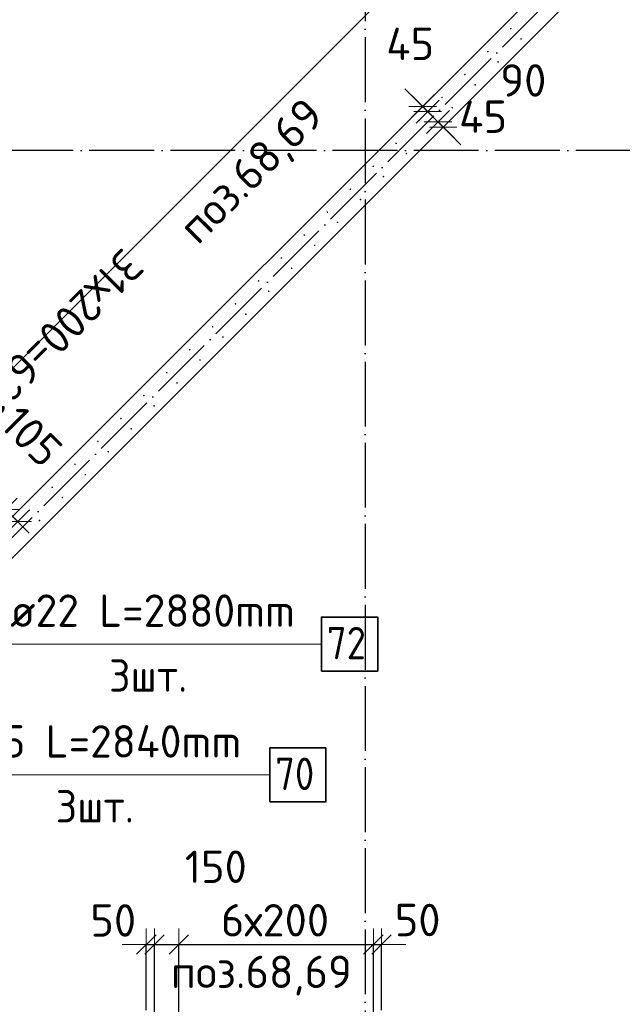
# Model space of a CAD drawing. Header units: millimetres. Extents: x 76517 to 124426, y -73423 to -21861.
# Tile 47 of 114: x 96319 to 100035, y -61365 to -55293. Entities that reach past the tile are written whole.
import ezdxf

# ---------------------------------------------------------------- set-up
doc = ezdxf.new("R2010")
doc.units = ezdxf.units.MM
doc.header["$PDMODE"] = 65
doc.linetypes.add('______11', pattern=[500, 400, -50, 0, -50])
doc.linetypes.add('______5', pattern=[1100, 800, -100, 100, -100])
for name, color, linetype, lineweight in [('Standard', 7, 'Continuous', 25), ('Арм.стержн. Выпуски', 180, 'Continuous', 35), ('Размерная линия_ общее_1', 7, 'Continuous', 13), ('Стена_ общее', 7, 'Continuous', 35)]:
    doc.layers.add(name, color=color, linetype=linetype, lineweight=lineweight)
doc.layers.add('Осевая линия_ общее', color=7, linetype='______5', lineweight=13, true_color=0xa0a0a0)
doc.styles.add('ISOCPEUR', font='ISOCPEUR')
doc.dimstyles.new('DIMSTYLE_10', dxfattribs={"dimtxt": 200, "dimasz": 200, "dimexe": 0, "dimexo": 0, "dimgap": 100, "dimtad": 2, "dimdec": 0, "dimrnd": 5, "dimzin": 12, "dimdsep": 46, "dimtxsty": 'ISOCPEUR', "dimblk1": 'ALL_ML_STRICH', "dimblk2": 'ALL_ML_STRICH', "dimsah": 1, "dimcen": 0, "dimclrd": 7, "dimclre": 256, "dimclrt": 7, "dimadec": 0, "dimazin": 0, "dimtfac": 1, "dimtdec": 0, "dimtix": 1, "dimtmove": 2, "dimatfit": 3, "dimfxl": 0, "dimtvp": 1.2, "dimtzin": 0, "dimlwd": 0, "dimlwe": -3, "dimarcsym": 0})
doc.dimstyles.new('DIMSTYLE_13', dxfattribs={"dimtxt": 200, "dimasz": 200, "dimexe": 0, "dimexo": 0.001, "dimgap": 100, "dimtad": 2, "dimdec": 0, "dimrnd": 5, "dimzin": 12, "dimdsep": 46, "dimtxsty": 'ISOCPEUR', "dimblk1": 'ALL_ML_STRICH', "dimblk2": 'ALL_ML_STRICH', "dimsah": 1, "dimcen": 0, "dimse1": 1, "dimse2": 1, "dimclrd": 7, "dimclre": 256, "dimclrt": 7, "dimadec": 0, "dimazin": 0, "dimtfac": 1, "dimtdec": 0, "dimtix": 1, "dimtmove": 2, "dimatfit": 3, "dimfxl": 0, "dimtvp": 1.2, "dimtzin": 0, "dimlwd": 0, "dimlwe": -3, "dimarcsym": 0})
doc.dimstyles.new('DIMSTYLE_16', dxfattribs={"dimtxt": 200, "dimasz": 200, "dimexe": 0, "dimexo": 0, "dimgap": 100, "dimtad": 2, "dimdec": 0, "dimrnd": 5, "dimzin": 12, "dimdsep": 46, "dimtxsty": 'ISOCPEUR', "dimblk1": 'ALL_ML_STRICH', "dimblk2": 'ALL_ML_STRICH', "dimsah": 1, "dimcen": 0, "dimclrd": 7, "dimclre": 256, "dimclrt": 7, "dimadec": 0, "dimazin": 0, "dimtfac": 1, "dimtdec": 0, "dimtix": 1, "dimtmove": 2, "dimatfit": 3, "dimfxl": 0, "dimtzin": 0, "dimlwd": 0, "dimlwe": -3, "dimarcsym": 0})
doc.dimstyles.new('DIMSTYLE_21', dxfattribs={"dimtxt": 200, "dimasz": 200, "dimexe": 0, "dimexo": 0, "dimgap": 100, "dimtad": 2, "dimdec": 0, "dimrnd": 5, "dimzin": 12, "dimdsep": 46, "dimtxsty": 'ISOCPEUR', "dimblk1": 'ALL_ML_STRICH', "dimblk2": 'ALL_ML_STRICH', "dimsah": 1, "dimcen": 0, "dimsd1": 1, "dimsd2": 1, "dimclrd": 7, "dimclre": 256, "dimclrt": 7, "dimadec": 0, "dimazin": 0, "dimtfac": 1, "dimtdec": 0, "dimtix": 1, "dimtmove": 2, "dimatfit": 3, "dimfxl": 0, "dimtvp": 1.2, "dimtzin": 0, "dimlwd": 0, "dimlwe": -3, "dimarcsym": 0})

# ---------------------------------------------------------------- blocks, each defined once
blk = doc.blocks.new('ALL_ML_STRICH')
at = {"color": 0, "linetype": 'ByBlock', "lineweight": -2}
for p, q in [((0, -0.5), (0, 0.5)), ((-1, 0), (0.5, 0)), ((-0.3, -0.3), (0.3, 0.3))]:
    blk.add_line(p, q, dxfattribs=at)
blk = doc.blocks.new('*D50')
at = {"layer": 'DEFPOINTS', "color": 7, "linetype": 'Continuous', "lineweight": 13, "transparency": 33554687}
for p in [(96232.6, -58313.7), (96359.9, -58335.6), (95702, -58844.3)]:
    blk.add_point(p, dxfattribs=at)
at = {"layer": 'Размерная линия_ общее_1', "color": 7, "linetype": 'Continuous', "lineweight": -2, "transparency": 33554687}
blk.add_line((96232.6, -58313.7), (96307.2, -58388.3), dxfattribs=at)
at = {"layer": 'Размерная линия_ общее_1', "color": 7, "linetype": 'Continuous', "lineweight": 13, "transparency": 33554687, "xscale": 200, "yscale": 200, "zscale": 200}
for p, rotation in [((96232.6, -58313.7), 134.9999999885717), ((96307.2, -58388.3), 314.9999999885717)]:
    blk.add_blockref('ALL_ML_STRICH', p, dxfattribs=dict(at, rotation=rotation))
at = {"layer": 'Размерная линия_ общее_1', "color": 7, "linetype": 'Continuous', "lineweight": 13, "transparency": 33554687, "insert": (96393.2, -57862), "char_height": 200, "width": 600, "attachment_point": 5, "rotation": 315, "style": 'ISOCPEUR'}
blk.add_mtext('\\A1;{105}', dxfattribs=at)
blk = doc.blocks.new('СЛОЖНЫЙ_ОБЪЕКТ_0')
at = {"layer": 'Осевая линия_ общее', "color": 253, "linetype": '______11', "lineweight": -3, "true_color": 0xa0a0a0, "transparency": 33554687}
blk.add_line((95052.9, -59705.6), (103653.4, -51105.1), dxfattribs=at)
blk = doc.blocks.new('*D465')
at = {"layer": 'DEFPOINTS', "color": 7, "linetype": 'Continuous', "lineweight": 13, "transparency": 33554687}
for p in [(97100, -60996.6), (97100, -61500), (97150, -61545)]:
    blk.add_point(p, dxfattribs=at)
at = {"layer": 'Размерная линия_ общее_1', "color": 253, "linetype": 'Continuous', "lineweight": -2, "true_color": 0xa0a0a0, "transparency": 33554687}
for p, q in [((97100, -61400), (97100, -60996.6)), ((97150, -61445), (97150, -60996.6))]:
    blk.add_line(p, q, dxfattribs=at)
at = {"layer": 'Размерная линия_ общее_1', "color": 7, "linetype": 'Continuous', "lineweight": -2, "transparency": 33554687}
blk.add_line((97100, -60996.6), (97150, -60996.6), dxfattribs=at)
at = {"layer": 'Размерная линия_ общее_1', "color": 7, "linetype": 'Continuous', "lineweight": 13, "transparency": 33554687, "xscale": 200, "yscale": 200, "zscale": 200}
blk.add_blockref('ALL_ML_STRICH', (97150, -60996.6), dxfattribs=at)
at = {"layer": 'Размерная линия_ общее_1', "color": 7, "linetype": 'Continuous', "lineweight": 13, "transparency": 33554687, "xscale": 200, "yscale": 200, "zscale": 200, "rotation": 180}
blk.add_blockref('ALL_ML_STRICH', (97100, -60996.6), dxfattribs=at)
at = {"layer": 'Размерная линия_ общее_1', "color": 7, "linetype": 'Continuous', "lineweight": 13, "transparency": 33554687, "insert": (96895.8, -60847.5), "char_height": 200, "width": 400, "attachment_point": 5, "style": 'ISOCPEUR'}
blk.add_mtext('\\A1;{50}', dxfattribs=at)
blk = doc.blocks.new('*D466')
at = {"layer": 'DEFPOINTS', "color": 7, "linetype": 'Continuous', "lineweight": 13, "transparency": 33554687}
for p in [(97150, -60996.6), (97150, -61545), (97300, -61545)]:
    blk.add_point(p, dxfattribs=at)
at = {"layer": 'Размерная линия_ общее_1', "color": 253, "linetype": 'Continuous', "lineweight": -2, "true_color": 0xa0a0a0, "transparency": 33554687}
for p, q in [((97150, -61445), (97150, -60996.6)), ((97300, -61445), (97300, -60996.6))]:
    blk.add_line(p, q, dxfattribs=at)
at = {"layer": 'Размерная линия_ общее_1', "color": 7, "linetype": 'Continuous', "lineweight": -2, "transparency": 33554687}
blk.add_line((97150, -60996.6), (97300, -60996.6), dxfattribs=at)
at = {"layer": 'Размерная линия_ общее_1', "color": 7, "linetype": 'Continuous', "lineweight": 13, "transparency": 33554687, "xscale": 200, "yscale": 200, "zscale": 200, "rotation": 180}
blk.add_blockref('ALL_ML_STRICH', (97150, -60996.6), dxfattribs=at)
at = {"layer": 'Размерная линия_ общее_1', "color": 7, "linetype": 'Continuous', "lineweight": 13, "transparency": 33554687, "xscale": 200, "yscale": 200, "zscale": 200}
blk.add_blockref('ALL_ML_STRICH', (97300, -60996.6), dxfattribs=at)
at = {"layer": 'Размерная линия_ общее_1', "color": 7, "linetype": 'Continuous', "lineweight": 13, "transparency": 33554687, "insert": (97528.4, -60516.5), "char_height": 200, "width": 600, "attachment_point": 5, "style": 'ISOCPEUR'}
blk.add_mtext('\\A1;{150}', dxfattribs=at)
blk = doc.blocks.new('*D467')
at = {"layer": 'DEFPOINTS', "color": 7, "linetype": 'Continuous', "lineweight": 13, "transparency": 33554687}
for p in [(97300, -60996.6), (97300, -61545), (98500, -61545)]:
    blk.add_point(p, dxfattribs=at)
at = {"layer": 'Размерная линия_ общее_1', "color": 253, "linetype": 'Continuous', "lineweight": -2, "true_color": 0xa0a0a0, "transparency": 33554687}
for p, q in [((97300, -61445), (97300, -60996.6)), ((98500, -61445), (98500, -60996.6))]:
    blk.add_line(p, q, dxfattribs=at)
at = {"layer": 'Размерная линия_ общее_1', "color": 7, "linetype": 'Continuous', "lineweight": -2, "transparency": 33554687}
blk.add_line((97300, -60996.6), (98500, -60996.6), dxfattribs=at)
at = {"layer": 'Размерная линия_ общее_1', "color": 7, "linetype": 'Continuous', "lineweight": 13, "transparency": 33554687, "xscale": 200, "yscale": 200, "zscale": 200, "rotation": 180}
blk.add_blockref('ALL_ML_STRICH', (97300, -60996.6), dxfattribs=at)
at = {"layer": 'Размерная линия_ общее_1', "color": 7, "linetype": 'Continuous', "lineweight": 13, "transparency": 33554687, "xscale": 200, "yscale": 200, "zscale": 200}
blk.add_blockref('ALL_ML_STRICH', (98500, -60996.6), dxfattribs=at)
at = {"layer": 'Размерная линия_ общее_1', "color": 7, "linetype": 'Continuous', "lineweight": 13, "transparency": 33554687, "insert": (97560, -60746.6), "char_height": 200, "width": 10, "attachment_point": 1, "line_spacing_factor": 0.60241, "style": 'ISOCPEUR'}
blk.add_mtext('6х200', dxfattribs=at)
blk = doc.blocks.new('*D468')
at = {"layer": 'DEFPOINTS', "color": 7, "linetype": 'Continuous', "lineweight": 13, "transparency": 33554687}
for p in [(98500, -60996.6), (98550, -61500), (98500, -61545)]:
    blk.add_point(p, dxfattribs=at)
at = {"layer": 'Размерная линия_ общее_1', "color": 253, "linetype": 'Continuous', "lineweight": -2, "true_color": 0xa0a0a0, "transparency": 33554687}
for p, q in [((98500, -61445), (98500, -60996.6)), ((98550, -61400), (98550, -60996.6))]:
    blk.add_line(p, q, dxfattribs=at)
at = {"layer": 'Размерная линия_ общее_1', "color": 7, "linetype": 'Continuous', "lineweight": -2, "transparency": 33554687}
blk.add_line((98500, -60996.6), (98550, -60996.6), dxfattribs=at)
at = {"layer": 'Размерная линия_ общее_1', "color": 7, "linetype": 'Continuous', "lineweight": 13, "transparency": 33554687, "xscale": 200, "yscale": 200, "zscale": 200}
blk.add_blockref('ALL_ML_STRICH', (98550, -60996.6), dxfattribs=at)
at = {"layer": 'Размерная линия_ общее_1', "color": 7, "linetype": 'Continuous', "lineweight": 13, "transparency": 33554687, "xscale": 200, "yscale": 200, "zscale": 200, "rotation": 180}
blk.add_blockref('ALL_ML_STRICH', (98500, -60996.6), dxfattribs=at)
at = {"layer": 'Размерная линия_ общее_1', "color": 7, "linetype": 'Continuous', "lineweight": 13, "transparency": 33554687, "insert": (98772.9, -60844.8), "char_height": 200, "width": 400, "attachment_point": 5, "style": 'ISOCPEUR'}
blk.add_mtext('\\A1;{50}', dxfattribs=at)
blk = doc.blocks.new('*D469')
at = {"layer": 'DEFPOINTS', "color": 7, "linetype": 'Continuous', "lineweight": 13, "transparency": 33554687}
for p in [(98795, -55836.2), (98803.5, -55827.7), (98873.4, -55821.4)]:
    blk.add_point(p, dxfattribs=at)
at = {"layer": 'Размерная линия_ общее_1', "color": 253, "linetype": 'Continuous', "lineweight": -2, "true_color": 0xa0a0a0, "transparency": 33554687}
for p, q in [((98803.5, -55827.7), (98803.5, -55827.7)), ((98835.3, -55859.5), (98835.3, -55859.5))]:
    blk.add_line(p, q, dxfattribs=at)
at = {"layer": 'Размерная линия_ общее_1', "color": 7, "linetype": 'Continuous', "lineweight": -2, "transparency": 33554687}
blk.add_line((98803.5, -55827.7), (98835.3, -55859.5), dxfattribs=at)
at = {"layer": 'Размерная линия_ общее_1', "color": 7, "linetype": 'Continuous', "lineweight": 13, "transparency": 33554687, "xscale": 200, "yscale": 200, "zscale": 200}
for p, rotation in [((98835.3, -55859.5), 315.0000000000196), ((98803.5, -55827.7), 135.0000000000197)]:
    blk.add_blockref('ALL_ML_STRICH', p, dxfattribs=dict(at, rotation=rotation))
at = {"layer": 'Размерная линия_ общее_1', "color": 7, "linetype": 'Continuous', "lineweight": 13, "transparency": 33554687, "insert": (98727.2, -55441.6), "char_height": 200, "width": 400, "attachment_point": 5, "style": 'ISOCPEUR'}
blk.add_mtext('\\A1;{45}', dxfattribs=at)
blk = doc.blocks.new('*D470')
at = {"layer": 'DEFPOINTS', "color": 7, "linetype": 'Continuous', "lineweight": 13, "transparency": 33554687}
for p in [(98835.3, -55859.5), (98873.4, -55821.4), (98936.7, -55884.7)]:
    blk.add_point(p, dxfattribs=at)
at = {"layer": 'Размерная линия_ общее_1', "color": 253, "linetype": 'Continuous', "lineweight": -2, "true_color": 0xa0a0a0, "transparency": 33554687}
for p, q in [((98835.3, -55859.5), (98835.3, -55859.5)), ((98898.6, -55922.8), (98898.6, -55922.8))]:
    blk.add_line(p, q, dxfattribs=at)
at = {"layer": 'Размерная линия_ общее_1', "color": 7, "linetype": 'Continuous', "lineweight": -2, "transparency": 33554687}
blk.add_line((98835.3, -55859.5), (98898.6, -55922.8), dxfattribs=at)
at = {"layer": 'Размерная линия_ общее_1', "color": 7, "linetype": 'Continuous', "lineweight": 13, "transparency": 33554687, "xscale": 200, "yscale": 200, "zscale": 200}
for p, rotation in [((98898.6, -55922.8), 315.0000000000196), ((98835.3, -55859.5), 135.0000000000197)]:
    blk.add_blockref('ALL_ML_STRICH', p, dxfattribs=dict(at, rotation=rotation))
at = {"layer": 'Размерная линия_ общее_1', "color": 7, "linetype": 'Continuous', "lineweight": 13, "transparency": 33554687, "insert": (99424.7, -55667.2), "char_height": 200, "width": 400, "attachment_point": 5, "style": 'ISOCPEUR'}
blk.add_mtext('\\A1;{90}', dxfattribs=at)
blk = doc.blocks.new('*D471')
at = {"layer": 'DEFPOINTS', "color": 7, "linetype": 'Continuous', "lineweight": 13, "transparency": 33554687}
for p in [(98898.6, -55922.8), (98936.7, -55884.7), (98917.5, -55968.2)]:
    blk.add_point(p, dxfattribs=at)
at = {"layer": 'Размерная линия_ общее_1', "color": 253, "linetype": 'Continuous', "lineweight": -2, "true_color": 0xa0a0a0, "transparency": 33554687}
for p, q in [((98898.6, -55922.8), (98898.6, -55922.8)), ((98930.8, -55954.9), (98930.8, -55954.9))]:
    blk.add_line(p, q, dxfattribs=at)
at = {"layer": 'Размерная линия_ общее_1', "color": 7, "linetype": 'Continuous', "lineweight": -2, "transparency": 33554687}
for p, q in [((98898.6, -55922.8), (98898.6, -55922.8)), ((98930.8, -55954.9), (98930.8, -55954.9))]:
    blk.add_line(p, q, dxfattribs=at)
at = {"layer": 'Размерная линия_ общее_1', "color": 7, "linetype": 'Continuous', "lineweight": 13, "transparency": 33554687, "xscale": 200, "yscale": 200, "zscale": 200}
for p, rotation in [((98930.8, -55954.9), 315.0000000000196), ((98898.6, -55922.8), 135.0000000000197)]:
    blk.add_blockref('ALL_ML_STRICH', p, dxfattribs=dict(at, rotation=rotation))
at = {"layer": 'Размерная линия_ общее_1', "color": 7, "linetype": 'Continuous', "lineweight": 13, "transparency": 33554687, "insert": (99176.7, -55890.7), "char_height": 200, "width": 400, "attachment_point": 5, "style": 'ISOCPEUR'}
blk.add_mtext('\\A1;{45}', dxfattribs=at)
blk = doc.blocks.new('*D480')
at = {"layer": 'DEFPOINTS', "color": 7, "linetype": 'Continuous', "lineweight": 13, "transparency": 33554687}
for p in [(99707, -54010.6), (100196, -54499.5), (95811.9, -58883.6)]:
    blk.add_point(p, dxfattribs=at)
at = {"layer": 'Размерная линия_ общее_1', "color": 7, "linetype": 'Continuous', "lineweight": -2, "transparency": 33554687}
blk.add_line((99707, -54010.6), (95322.9, -58394.6), dxfattribs=at)
at = {"layer": 'Размерная линия_ общее_1', "color": 253, "linetype": 'Continuous', "lineweight": -2, "true_color": 0xa0a0a0, "transparency": 33554687}
for p, q in [((99707, -54010.6), (99707, -54010.6)), ((95322.9, -58394.6), (95322.9, -58394.6))]:
    blk.add_line(p, q, dxfattribs=at)
at = {"layer": 'Размерная линия_ общее_1', "color": 7, "linetype": 'Continuous', "lineweight": 13, "transparency": 33554687, "xscale": 200, "yscale": 200, "zscale": 200}
for p, rotation in [((99707, -54010.6), 45.00000000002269), ((95322.9, -58394.6), 225.0000000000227)]:
    blk.add_blockref('ALL_ML_STRICH', p, dxfattribs=dict(at, rotation=rotation))
at = {"layer": 'Размерная линия_ общее_1', "color": 7, "linetype": 'Continuous', "lineweight": 13, "transparency": 33554687, "insert": (97097.8, -56831.9), "char_height": 200, "width": 10, "attachment_point": 1, "rotation": 225, "line_spacing_factor": 0.60241, "style": 'ISOCPEUR'}
blk.add_mtext('31х200=6200', dxfattribs=at)

msp = doc.modelspace()

# ---------------------------------------------------------------- hatches: boundary and pattern name
at = {"layer": 'Арм.стержн. Выпуски', "linetype": 'Continuous', "lineweight": 35, "transparency": 33554687}
for points in [[(99352.4, -55348), (99352.1, -55346.1), (99351, -55344.5), (99349.3, -55343.4), (99347.4, -55343), (99345.5, -55343.4), (99343.9, -55344.5), (99342.8, -55346.1), (99342.4, -55348), (99342.8, -55350), (99343.9, -55351.6), (99345.5, -55352.7), (99347.4, -55353), (99349.3, -55352.7), (99351, -55351.6), (99352.1, -55350)], [(99415.7, -55411.4), (99415.4, -55409.4), (99414.3, -55407.8), (99412.7, -55406.7), (99410.7, -55406.4), (99408.8, -55406.7), (99407.2, -55407.8), (99406.1, -55409.4), (99405.7, -55411.4), (99406.1, -55413.3), (99407.2, -55414.9), (99408.8, -55416), (99410.7, -55416.4), (99412.7, -55416), (99414.3, -55414.9), (99415.4, -55413.3)], [(99211, -55489.5), (99210.6, -55487.6), (99209.5, -55485.9), (99207.9, -55484.8), (99206, -55484.5), (99204.1, -55484.8), (99202.5, -55485.9), (99201.4, -55487.6), (99201, -55489.5), (99201.4, -55491.4), (99202.5, -55493), (99204.1, -55494.1), (99206, -55494.5), (99207.9, -55494.1), (99209.5, -55493), (99210.6, -55491.4)], [(99274.3, -55552.8), (99273.9, -55550.9), (99272.9, -55549.2), (99271.2, -55548.2), (99269.3, -55547.8), (99267.4, -55548.2), (99265.8, -55549.2), (99264.7, -55550.9), (99264.3, -55552.8), (99264.7, -55554.7), (99265.8, -55556.3), (99267.4, -55557.4), (99269.3, -55557.8), (99271.2, -55557.4), (99272.9, -55556.3), (99273.9, -55554.7)], [(99069.6, -55630.9), (99069.2, -55629), (99068.1, -55627.4), (99066.5, -55626.3), (99064.6, -55625.9), (99062.7, -55626.3), (99061.1, -55627.4), (99060, -55629), (99059.6, -55630.9), (99060, -55632.8), (99061.1, -55634.4), (99062.7, -55635.5), (99064.6, -55635.9), (99066.5, -55635.5), (99068.1, -55634.4), (99069.2, -55632.8)], [(99132.9, -55694.2), (99132.5, -55692.3), (99131.4, -55690.7), (99129.8, -55689.6), (99127.9, -55689.2), (99126, -55689.6), (99124.4, -55690.7), (99123.3, -55692.3), (99122.9, -55694.2), (99123.3, -55696.1), (99124.4, -55697.7), (99126, -55698.8), (99127.9, -55699.2), (99129.8, -55698.8), (99131.4, -55697.7), (99132.5, -55696.1)], [(98928.2, -55772.3), (98927.8, -55770.4), (98926.7, -55768.8), (98925.1, -55767.7), (98923.2, -55767.3), (98921.3, -55767.7), (98919.6, -55768.8), (98918.6, -55770.4), (98918.2, -55772.3), (98918.6, -55774.2), (98919.6, -55775.8), (98921.3, -55776.9), (98923.2, -55777.3), (98925.1, -55776.9), (98926.7, -55775.8), (98927.8, -55774.2)], [(98991.5, -55835.6), (98991.1, -55833.7), (98990, -55832.1), (98988.4, -55831), (98986.5, -55830.6), (98984.6, -55831), (98982.9, -55832.1), (98981.9, -55833.7), (98981.5, -55835.6), (98981.9, -55837.5), (98982.9, -55839.2), (98984.6, -55840.2), (98986.5, -55840.6), (98988.4, -55840.2), (98990, -55839.2), (98991.1, -55837.5)], [(98786.7, -55913.7), (98786.4, -55911.8), (98785.3, -55910.2), (98783.7, -55909.1), (98781.7, -55908.7), (98779.8, -55909.1), (98778.2, -55910.2), (98777.1, -55911.8), (98776.7, -55913.7), (98777.1, -55915.6), (98778.2, -55917.3), (98779.8, -55918.4), (98781.7, -55918.7), (98783.7, -55918.4), (98785.3, -55917.3), (98786.4, -55915.6)], [(98850.1, -55977), (98849.7, -55975.1), (98848.6, -55973.5), (98847, -55972.4), (98845.1, -55972), (98843.1, -55972.4), (98841.5, -55973.5), (98840.4, -55975.1), (98840.1, -55977), (98840.4, -55979), (98841.5, -55980.6), (98843.1, -55981.7), (98845.1, -55982), (98847, -55981.7), (98848.6, -55980.6), (98849.7, -55979)], [(98645.3, -56055.2), (98644.9, -56053.2), (98643.9, -56051.6), (98642.2, -56050.5), (98640.3, -56050.2), (98638.4, -56050.5), (98636.8, -56051.6), (98635.7, -56053.2), (98635.3, -56055.2), (98635.7, -56057.1), (98636.8, -56058.7), (98638.4, -56059.8), (98640.3, -56060.2), (98642.2, -56059.8), (98643.9, -56058.7), (98644.9, -56057.1)], [(98708.6, -56118.5), (98708.3, -56116.5), (98707.2, -56114.9), (98705.5, -56113.8), (98703.6, -56113.5), (98701.7, -56113.8), (98700.1, -56114.9), (98699, -56116.5), (98698.6, -56118.5), (98699, -56120.4), (98700.1, -56122), (98701.7, -56123.1), (98703.6, -56123.5), (98705.5, -56123.1), (98707.2, -56122), (98708.3, -56120.4)], [(98503.9, -56196.6), (98503.5, -56194.7), (98502.4, -56193), (98500.8, -56192), (98498.9, -56191.6), (98497, -56192), (98495.4, -56193), (98494.3, -56194.7), (98493.9, -56196.6), (98494.3, -56198.5), (98495.4, -56200.1), (98497, -56201.2), (98498.9, -56201.6), (98500.8, -56201.2), (98502.4, -56200.1), (98503.5, -56198.5)], [(98567.2, -56259.9), (98566.8, -56258), (98565.8, -56256.3), (98564.1, -56255.3), (98562.2, -56254.9), (98560.3, -56255.3), (98558.7, -56256.3), (98557.6, -56258), (98557.2, -56259.9), (98557.6, -56261.8), (98558.7, -56263.4), (98560.3, -56264.5), (98562.2, -56264.9), (98564.1, -56264.5), (98565.8, -56263.4), (98566.8, -56261.8)], [(98362.5, -56338), (98362.1, -56336.1), (98361, -56334.5), (98359.4, -56333.4), (98357.5, -56333), (98355.6, -56333.4), (98353.9, -56334.5), (98352.9, -56336.1), (98352.5, -56338), (98352.9, -56339.9), (98353.9, -56341.5), (98355.6, -56342.6), (98357.5, -56343), (98359.4, -56342.6), (98361, -56341.5), (98362.1, -56339.9)], [(98425.8, -56401.3), (98425.4, -56399.4), (98424.3, -56397.8), (98422.7, -56396.7), (98420.8, -56396.3), (98418.9, -56396.7), (98417.3, -56397.8), (98416.2, -56399.4), (98415.8, -56401.3), (98416.2, -56403.2), (98417.3, -56404.8), (98418.9, -56405.9), (98420.8, -56406.3), (98422.7, -56405.9), (98424.3, -56404.8), (98425.4, -56403.2)], [(98221.1, -56479.4), (98220.7, -56477.5), (98219.6, -56475.9), (98218, -56474.8), (98216.1, -56474.4), (98214.2, -56474.8), (98212.5, -56475.9), (98211.4, -56477.5), (98211.1, -56479.4), (98211.4, -56481.3), (98212.5, -56483), (98214.2, -56484), (98216.1, -56484.4), (98218, -56484), (98219.6, -56483), (98220.7, -56481.3)], [(98284.4, -56542.7), (98284, -56540.8), (98282.9, -56539.2), (98281.3, -56538.1), (98279.4, -56537.7), (98277.5, -56538.1), (98275.8, -56539.2), (98274.8, -56540.8), (98274.4, -56542.7), (98274.8, -56544.6), (98275.8, -56546.3), (98277.5, -56547.3), (98279.4, -56547.7), (98281.3, -56547.3), (98282.9, -56546.3), (98284, -56544.6)], [(98079.6, -56620.8), (98079.3, -56618.9), (98078.2, -56617.3), (98076.6, -56616.2), (98074.6, -56615.8), (98072.7, -56616.2), (98071.1, -56617.3), (98070, -56618.9), (98069.6, -56620.8), (98070, -56622.8), (98071.1, -56624.4), (98072.7, -56625.5), (98074.6, -56625.8), (98076.6, -56625.5), (98078.2, -56624.4), (98079.3, -56622.8)], [(98143, -56684.1), (98142.6, -56682.2), (98141.5, -56680.6), (98139.9, -56679.5), (98138, -56679.1), (98136, -56679.5), (98134.4, -56680.6), (98133.3, -56682.2), (98133, -56684.1), (98133.3, -56686.1), (98134.4, -56687.7), (98136, -56688.8), (98138, -56689.1), (98139.9, -56688.8), (98141.5, -56687.7), (98142.6, -56686.1)], [(97938.2, -56762.3), (97937.8, -56760.3), (97936.8, -56758.7), (97935.1, -56757.6), (97933.2, -56757.3), (97931.3, -56757.6), (97929.7, -56758.7), (97928.6, -56760.3), (97928.2, -56762.3), (97928.6, -56764.2), (97929.7, -56765.8), (97931.3, -56766.9), (97933.2, -56767.3), (97935.1, -56766.9), (97936.8, -56765.8), (97937.8, -56764.2)], [(98001.5, -56825.6), (98001.1, -56823.7), (98000.1, -56822), (97998.4, -56821), (97996.5, -56820.6), (97994.6, -56821), (97993, -56822), (97991.9, -56823.7), (97991.5, -56825.6), (97991.9, -56827.5), (97993, -56829.1), (97994.6, -56830.2), (97996.5, -56830.6), (97998.4, -56830.2), (98000.1, -56829.1), (98001.1, -56827.5)], [(97796.8, -56903.7), (97796.4, -56901.8), (97795.3, -56900.1), (97793.7, -56899.1), (97791.8, -56898.7), (97789.9, -56899.1), (97788.3, -56900.1), (97787.2, -56901.8), (97786.8, -56903.7), (97787.2, -56905.6), (97788.3, -56907.2), (97789.9, -56908.3), (97791.8, -56908.7), (97793.7, -56908.3), (97795.3, -56907.2), (97796.4, -56905.6)], [(97860.1, -56967), (97859.7, -56965.1), (97858.6, -56963.5), (97857, -56962.4), (97855.1, -56962), (97853.2, -56962.4), (97851.6, -56963.5), (97850.5, -56965.1), (97850.1, -56967), (97850.5, -56968.9), (97851.6, -56970.5), (97853.2, -56971.6), (97855.1, -56972), (97857, -56971.6), (97858.6, -56970.5), (97859.7, -56968.9)], [(97655.4, -57045.1), (97655, -57043.2), (97653.9, -57041.6), (97652.3, -57040.5), (97650.4, -57040.1), (97648.5, -57040.5), (97646.8, -57041.6), (97645.8, -57043.2), (97645.4, -57045.1), (97645.8, -57047), (97646.8, -57048.6), (97648.5, -57049.7), (97650.4, -57050.1), (97652.3, -57049.7), (97653.9, -57048.6), (97655, -57047)], [(97718.7, -57108.4), (97718.3, -57106.5), (97717.2, -57104.9), (97715.6, -57103.8), (97713.7, -57103.4), (97711.8, -57103.8), (97710.2, -57104.9), (97709.1, -57106.5), (97708.7, -57108.4), (97709.1, -57110.3), (97710.2, -57111.9), (97711.8, -57113), (97713.7, -57113.4), (97715.6, -57113), (97717.2, -57111.9), (97718.3, -57110.3)], [(97514, -57186.5), (97513.6, -57184.6), (97512.5, -57183), (97510.9, -57181.9), (97509, -57181.5), (97507, -57181.9), (97505.4, -57183), (97504.3, -57184.6), (97504, -57186.5), (97504.3, -57188.4), (97505.4, -57190.1), (97507, -57191.1), (97509, -57191.5), (97510.9, -57191.1), (97512.5, -57190.1), (97513.6, -57188.4)], [(97577.3, -57249.8), (97576.9, -57247.9), (97575.8, -57246.3), (97574.2, -57245.2), (97572.3, -57244.8), (97570.4, -57245.2), (97568.7, -57246.3), (97567.6, -57247.9), (97567.3, -57249.8), (97567.6, -57251.7), (97568.7, -57253.4), (97570.4, -57254.5), (97572.3, -57254.8), (97574.2, -57254.5), (97575.8, -57253.4), (97576.9, -57251.7)], [(97372.5, -57327.9), (97372.2, -57326), (97371.1, -57324.4), (97369.4, -57323.3), (97367.5, -57322.9), (97365.6, -57323.3), (97364, -57324.4), (97362.9, -57326), (97362.5, -57327.9), (97362.9, -57329.9), (97364, -57331.5), (97365.6, -57332.6), (97367.5, -57332.9), (97369.4, -57332.6), (97371.1, -57331.5), (97372.2, -57329.9)], [(97435.8, -57391.3), (97435.5, -57389.3), (97434.4, -57387.7), (97432.8, -57386.6), (97430.8, -57386.3), (97428.9, -57386.6), (97427.3, -57387.7), (97426.2, -57389.3), (97425.8, -57391.3), (97426.2, -57393.2), (97427.3, -57394.8), (97428.9, -57395.9), (97430.8, -57396.3), (97432.8, -57395.9), (97434.4, -57394.8), (97435.5, -57393.2)], [(97231.1, -57469.4), (97230.7, -57467.5), (97229.7, -57465.8), (97228, -57464.7), (97226.1, -57464.4), (97224.2, -57464.7), (97222.6, -57465.8), (97221.5, -57467.5), (97221.1, -57469.4), (97221.5, -57471.3), (97222.6, -57472.9), (97224.2, -57474), (97226.1, -57474.4), (97228, -57474), (97229.7, -57472.9), (97230.7, -57471.3)], [(97294.4, -57532.7), (97294, -57530.8), (97293, -57529.1), (97291.3, -57528.1), (97289.4, -57527.7), (97287.5, -57528.1), (97285.9, -57529.1), (97284.8, -57530.8), (97284.4, -57532.7), (97284.8, -57534.6), (97285.9, -57536.2), (97287.5, -57537.3), (97289.4, -57537.7), (97291.3, -57537.3), (97293, -57536.2), (97294, -57534.6)], [(97089.7, -57610.8), (97089.3, -57608.9), (97088.2, -57607.3), (97086.6, -57606.2), (97084.7, -57605.8), (97082.8, -57606.2), (97081.2, -57607.3), (97080.1, -57608.9), (97079.7, -57610.8), (97080.1, -57612.7), (97081.2, -57614.3), (97082.8, -57615.4), (97084.7, -57615.8), (97086.6, -57615.4), (97088.2, -57614.3), (97089.3, -57612.7)], [(97153, -57674.1), (97152.6, -57672.2), (97151.5, -57670.6), (97149.9, -57669.5), (97148, -57669.1), (97146.1, -57669.5), (97144.5, -57670.6), (97143.4, -57672.2), (97143, -57674.1), (97143.4, -57676), (97144.5, -57677.6), (97146.1, -57678.7), (97148, -57679.1), (97149.9, -57678.7), (97151.5, -57677.6), (97152.6, -57676)], [(96948.3, -57752.2), (96947.9, -57750.3), (96946.8, -57748.7), (96945.2, -57747.6), (96943.3, -57747.2), (96941.4, -57747.6), (96939.7, -57748.7), (96938.7, -57750.3), (96938.3, -57752.2), (96938.7, -57754.1), (96939.7, -57755.7), (96941.4, -57756.8), (96943.3, -57757.2), (96945.2, -57756.8), (96946.8, -57755.7), (96947.9, -57754.1)], [(97011.6, -57815.5), (97011.2, -57813.6), (97010.1, -57812), (97008.5, -57810.9), (97006.6, -57810.5), (97004.7, -57810.9), (97003, -57812), (97002, -57813.6), (97001.6, -57815.5), (97002, -57817.4), (97003, -57819.1), (97004.7, -57820.1), (97006.6, -57820.5), (97008.5, -57820.1), (97010.1, -57819.1), (97011.2, -57817.4)], [(96806.9, -57893.6), (96806.5, -57891.7), (96805.4, -57890.1), (96803.8, -57889), (96801.9, -57888.6), (96799.9, -57889), (96798.3, -57890.1), (96797.2, -57891.7), (96796.9, -57893.6), (96797.2, -57895.5), (96798.3, -57897.2), (96799.9, -57898.3), (96801.9, -57898.6), (96803.8, -57898.3), (96805.4, -57897.2), (96806.5, -57895.5)], [(96870.2, -57956.9), (96869.8, -57955), (96868.7, -57953.4), (96867.1, -57952.3), (96865.2, -57951.9), (96863.2, -57952.3), (96861.6, -57953.4), (96860.5, -57955), (96860.2, -57956.9), (96860.5, -57958.9), (96861.6, -57960.5), (96863.2, -57961.6), (96865.2, -57961.9), (96867.1, -57961.6), (96868.7, -57960.5), (96869.8, -57958.9)], [(96665.4, -58035.1), (96665, -58033.1), (96664, -58031.5), (96662.3, -58030.4), (96660.4, -58030.1), (96658.5, -58030.4), (96656.9, -58031.5), (96655.8, -58033.1), (96655.4, -58035.1), (96655.8, -58037), (96656.9, -58038.6), (96658.5, -58039.7), (96660.4, -58040.1), (96662.3, -58039.7), (96664, -58038.6), (96665, -58037)], [(96728.7, -58098.4), (96728.4, -58096.4), (96727.3, -58094.8), (96725.7, -58093.7), (96723.7, -58093.4), (96721.8, -58093.7), (96720.2, -58094.8), (96719.1, -58096.4), (96718.7, -58098.4), (96719.1, -58100.3), (96720.2, -58101.9), (96721.8, -58103), (96723.7, -58103.4), (96725.7, -58103), (96727.3, -58101.9), (96728.4, -58100.3)], [(96524, -58176.5), (96523.6, -58174.6), (96522.5, -58172.9), (96520.9, -58171.9), (96519, -58171.5), (96517.1, -58171.9), (96515.5, -58172.9), (96514.4, -58174.6), (96514, -58176.5), (96514.4, -58178.4), (96515.5, -58180), (96517.1, -58181.1), (96519, -58181.5), (96520.9, -58181.1), (96522.5, -58180), (96523.6, -58178.4)], [(96587.3, -58239.8), (96586.9, -58237.9), (96585.9, -58236.2), (96584.2, -58235.2), (96582.3, -58234.8), (96580.4, -58235.2), (96578.8, -58236.2), (96577.7, -58237.9), (96577.3, -58239.8), (96577.7, -58241.7), (96578.8, -58243.3), (96580.4, -58244.4), (96582.3, -58244.8), (96584.2, -58244.4), (96585.9, -58243.3), (96586.9, -58241.7)], [(96382.6, -58317.9), (96382.2, -58316), (96381.1, -58314.4), (96379.5, -58313.3), (96377.6, -58312.9), (96375.7, -58313.3), (96374.1, -58314.4), (96373, -58316), (96372.6, -58317.9), (96373, -58319.8), (96374.1, -58321.4), (96375.7, -58322.5), (96377.6, -58322.9), (96379.5, -58322.5), (96381.1, -58321.4), (96382.2, -58319.8)], [(96445.9, -58381.2), (96445.5, -58379.3), (96444.4, -58377.7), (96442.8, -58376.6), (96440.9, -58376.2), (96439, -58376.6), (96437.4, -58377.7), (96436.3, -58379.3), (96435.9, -58381.2), (96436.3, -58383.1), (96437.4, -58384.7), (96439, -58385.8), (96440.9, -58386.2), (96442.8, -58385.8), (96444.4, -58384.7), (96445.5, -58383.1)]]:
    msp.add_hatch(color=4, dxfattribs=at).paths.add_polyline_path(points)

# ---------------------------------------------------------------- linework, layer by layer
at = {"layer": 'Арм.стержн. Выпуски', "color": 7, "linetype": 'Continuous', "lineweight": 13, "transparency": 33554687}
for p, q in [((96240.1, -59143.7), (98180.1, -59143.7)), ((95901, -59949.9), (97861, -59949.9))]:
    msp.add_line(p, q, dxfattribs=at)
at = {"layer": 'Арм.стержн. Выпуски', "color": 7, "linetype": 'Continuous', "lineweight": 35, "transparency": 33554687}
for points in [[(98180.1, -59310.3), (98526.8, -59310.3), (98526.8, -58977), (98180.1, -58977), (98180.1, -59310.3)], [(97861, -60116.6), (98207.7, -60116.6), (98207.7, -59783.3), (97861, -59783.3), (97861, -60116.6)]]:
    msp.add_lwpolyline(points, dxfattribs=at)
at = {"layer": 'Осевая линия_ общее', "color": 253, "linetype": '______11', "lineweight": -3, "true_color": 0xa0a0a0, "transparency": 33554687}
for p, q in [((98450, -48400), (98450, -72827.9)), ((105150, -56100), (77142.2, -56100))]:
    msp.add_line(p, q, dxfattribs=at)
at = {"layer": 'Стена_ общее', "color": 7, "linetype": 'Continuous', "lineweight": 25, "transparency": 33554687}
for p, q in [((95776.2, -58854.9), (99813.8, -54817.4)), ((95776.2, -58854.9), (99813.8, -54817.4)), ((99941.1, -54944.6), (94538.8, -60346.9)), ((99941.1, -54944.6), (94538.8, -60346.9))]:
    msp.add_line(p, q, dxfattribs=at)

# ---------------------------------------------------------------- block references
at = {"layer": 'Осевая линия_ общее', "color": 253, "linetype": '______11', "lineweight": -3, "true_color": 0xa0a0a0, "transparency": 33554687}
msp.add_blockref('СЛОЖНЫЙ_ОБЪЕКТ_0', (0, 0), dxfattribs=at)

# ---------------------------------------------------------------- texts
at = {"layer": 'Standard', "color": 7, "linetype": 'Continuous', "lineweight": 13, "transparency": 33554687, "insert": (97672.2, -56152.5), "char_height": 200, "width": 1196.491, "attachment_point": 2, "rotation": 45, "style": 'ISOCPEUR'}
msp.add_mtext('\\A1;{\\fISOCPEUR|i0|b0;\\H200.000000;\\W1.000000;\\C7;поз.68,69}\\P', dxfattribs=at)
at = {"layer": 'Standard', "color": 7, "linetype": 'Continuous', "lineweight": 13, "transparency": 33554687, "insert": (97809.4, -61064.4), "char_height": 200, "width": 1196.491, "attachment_point": 2, "style": 'ISOCPEUR'}
msp.add_mtext('\\A1;{\\fISOCPEUR|i0|b0;\\H200.000000;\\W1.000000;\\C7;поз.68,69}\\P', dxfattribs=at)
at = {"layer": 'Арм.стержн. Выпуски', "color": 7, "linetype": 'Continuous', "lineweight": 25, "transparency": 33554687, "char_height": 200, "attachment_point": 7, "style": 'ISOCPEUR'}
for s, insert, width in [('\\W0.98;ø22 L=2880mm ', (96260.1, -59037), 1996.963), ('\\W0.87;72', (98213.4, -59237), 367.208), ('\\W0.94;3шт. ', (96870.1, -59437), 774.191), ('\\W0.98;ø25 L=2840mm ', (95921, -59843.3), 2017.023), ('\\W0.87;70', (97894.4, -60043.3), 367.208), ('\\W0.94;3шт. ', (96541, -60243.3), 774.191)]:
    msp.add_mtext(s, dxfattribs=dict(at, insert=insert, width=width))

# ---------------------------------------------------------------- dimensions: what is measured, and where the dimension line sits
at = {"layer": 'Размерная линия_ общее_1', "color": 7, "linetype": 'Continuous', "lineweight": 13, "transparency": 33554687}
dim = msp.add_linear_dim(base=(95322.9, -58394.6), p1=(99707, -54010.6), p2=(95322.9, -58394.6), angle=225, text='31х200=6200', dimstyle='DIMSTYLE_16', override={"dimpost": '<>', "dimclrd": 7, "dimclre": 253, "dimclrt": 7, "dimlwd": 0, "dimlwe": 65533}, dxfattribs=at)
dim.commit()
dim.dimension.update_dxf_attribs({"geometry": '*D480', "text_midpoint": (97444.3, -56131.9), "dimtype": 160})
for base, p1, p2, dimstyle, picture, middle in [((98835.3, -55859.5), (98803.5, -55827.7), (98835.3, -55859.5), 'DIMSTYLE_10', '*D469', (98727.2, -55441.6)), ((98898.6, -55922.8), (98835.3, -55859.5), (98898.6, -55922.8), 'DIMSTYLE_10', '*D470', (99424.7, -55667.2)), ((98930.8, -55954.9), (98898.6, -55922.8), (98930.8, -55954.9), 'DIMSTYLE_21', '*D471', (99176.7, -55890.7)), ((96307.2298, -58388.2532), (95701.9688, -58844.3194), (96359.9081, -58335.5748), 'DIMSTYLE_13', '*D50', (96393.1945, -57861.993))]:
    dim = msp.add_linear_dim(base=base, p1=p1, p2=p2, angle=315, dimstyle=dimstyle, override={"dimpost": '<>', "dimclrd": 7, "dimclre": 253, "dimclrt": 7, "dimlwd": 0, "dimlwe": 65533}, dxfattribs=at)
    dim.commit()
    dim.dimension.update_dxf_attribs({"geometry": picture, "text_midpoint": middle, "dimtype": 160})
for base, p1, p2, picture, middle in [((97300, -60996.6), (97150, -61445), (97300, -61445), '*D466', (97528.4, -60516.5)), ((97150, -60996.6), (97100, -61400), (97150, -61445), '*D465', (96895.8, -60847.5)), ((98550, -60996.6), (98500, -61445), (98550, -61400), '*D468', (98772.9, -60844.8))]:
    dim = msp.add_linear_dim(base=base, p1=p1, p2=p2, dimstyle='DIMSTYLE_10', override={"dimpost": '<>', "dimclrd": 7, "dimclre": 253, "dimclrt": 7, "dimlwd": 0, "dimlwe": 65533}, dxfattribs=at)
    dim.commit()
    dim.dimension.update_dxf_attribs({"geometry": picture, "text_midpoint": middle, "dimtype": 160})
dim = msp.add_linear_dim(base=(98500, -60996.6), p1=(97300, -61445), p2=(98500, -61445), text='6х200', dimstyle='DIMSTYLE_16', override={"dimpost": '<>', "dimclrd": 7, "dimclre": 253, "dimclrt": 7, "dimlwd": 0, "dimlwe": 65533}, dxfattribs=at)
dim.commit()
dim.dimension.update_dxf_attribs({"geometry": '*D467', "text_midpoint": (97900, -60896.6), "dimtype": 160})

doc.saveas('drawing.dxf')
